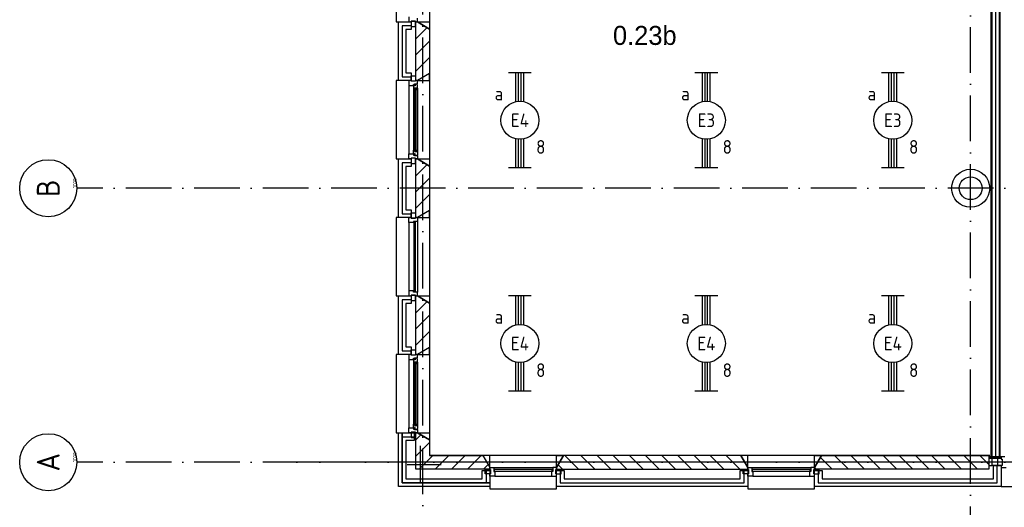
# Model space of a CAD drawing. Header units: millimetres. Extents: x 90707 to 259985, y -1262 to 84291.
# Tile 3 of 85: x 118451 to 131388, y 8616 to 15023. Entities that reach past the tile are written whole.
import ezdxf
from ezdxf.enums import TextEntityAlignment as Align

# ---------------------------------------------------------------- set-up
doc = ezdxf.new("R2010")
doc.units = ezdxf.units.MM
doc.header["$LTSCALE"] = 100
doc.linetypes.add('DASHDOT', pattern=[9, 6, -1.5, 0, -1.5])
doc.linetypes.add('HIDDEN', pattern=[9.525, 6.35, -3.175])
doc.layers.get('0').update_dxf_attribs({"linetype": 'CONTINUOUS'})
for name, color, linetype in [('AL$1----_ALGEMEEN', 7, 'CONTINUOUS'), ('AL$7----_STRAMIEN', 1, 'DASHDOT'), ('AL$8----_HULPKOLOM', 2, 'CONTINUOUS'), ('AL$8----_HULPLIJNEN', 2, 'CONTINUOUS'), ('AL21----_BUITENWAND', 4, 'CONTINUOUS'), ('AL21K---_ISOLATIE', 1, 'CONTINUOUS'), ('AL28----_KONSTRUKTIE', 3, 'CONTINUOUS'), ('AL31----_BUITENKOZ', 7, 'CONTINUOUS'), ('AL32----_BINNENKOZ', 7, 'CONTINUOUS'), ('ALL-----_REFLIJNEN', 8, 'CONTINUOUS'), ('ALN-----_BLOCKNAAM', 2, 'CONTINUOUS'), ('ALXAB---_PREFABBETON', 1, 'CONTINUOUS'), ('BOUW', 8, 'CONTINUOUS'), ('EB63101-_ATTRIB', 2, 'CONTINUOUS'), ('EL63101-_LICHT-ARM', 3, 'CONTINUOUS'), ('EL6441--_DATACOM', 3, 'CONTINUOUS'), ('LIJN070', 130, 'CONTINUOUS'), ('VOLGNUMMER', 7, 'CONTINUOUS')]:
    doc.layers.add(name, color=color, linetype=linetype)
doc.styles.add('1_8', font='ISO', dxfattribs={"height": 1.8})
doc.styles.add('BURO-025', font='BUROFONT.shx', dxfattribs={"height": 250})
doc.styles.add('NORATT', font='isocp.shx')
doc.styles.get("Standard").update_dxf_attribs({"font": 'iso.shx'})

# ---------------------------------------------------------------- blocks, each defined once
blk = doc.blocks.new('EJ3T20')
at = {"color": 0}
for p, q in [((-6.25, -1.5), (-6.25, 1.5)), ((-6.25, -1.5), (-6.25, 1.5)), ((6.25, -1.5), (6.25, 1.5)), ((6.25, -1.5), (6.25, 1.5)), ((-6.25, 0.52), (-2.44, 0.52)), ((-6.25, 0.52), (-2.44, 0.52)), ((-6.25, 0.17), (-2.49, 0.17)), ((-6.25, 0.17), (-2.49, 0.17)), ((2.44, 0.52), (6.25, 0.52)), ((2.44, 0.52), (6.25, 0.52)), ((2.49, 0.17), (6.25, 0.17)), ((2.49, 0.17), (6.25, 0.17)), ((-6.25, -0.17), (-2.49, -0.17)), ((-6.25, -0.17), (-2.49, -0.17)), ((-6.25, -0.52), (-2.44, -0.52)), ((-6.25, -0.52), (-2.44, -0.52)), ((2.44, -0.52), (6.25, -0.52)), ((2.44, -0.52), (6.25, -0.52)), ((2.49, -0.17), (6.25, -0.17)), ((2.49, -0.17), (6.25, -0.17))]:
    blk.add_line(p, q, dxfattribs=at)
blk.add_circle((0, 0), 2.5, dxfattribs=at)
blk.add_circle((0, 0), 2.5, dxfattribs=at)
at = {"style": 'NORATT', "flags": 9}
blk.add_attdef('GELIJK', text='', height=1.8, dxfattribs=at).set_placement((3.5, 5), align=Align.MIDDLE_CENTER)
at = {"color": 6}
for tag, style, flags, p in [('SCHAK', 'NORATT', 8, (3.5, 2.75)), ('SCHAK', '1_8', 8, (3.5, 2.75)), ('A_CODE', 'NORATT', 8, (0, 0)), ('A_CODE', '1_8', 8, (0, 0)), ('GROEP', 'NORATT', 8, (-3.5, -2.75)), ('GROEP', '1_8', 8, (-3.5, -2.75)), ('KAST', 'NORATT', 9, (3.5, -2.75)), ('KAST', '1_8', 9, (3.5, -2.75))]:
    blk.add_attdef(tag, text='', height=1.8, dxfattribs=dict(at, style=style, flags=flags)).set_placement(p, align=Align.MIDDLE)
blk = doc.blocks.new('1010')
at = {"layer": 'AL$7----_STRAMIEN', "color": 7, "linetype": 'Continuous'}
blk.add_circle((0, 750), 750, dxfattribs=at)
at = {"layer": 'AL$7----_STRAMIEN', "color": 3, "linetype": 'Continuous'}
blk.add_attdef('STR-NAAM', text='', height=600, rotation=360, dxfattribs=at).set_placement((0, 750), align=Align.MIDDLE)
at = {"layer": 'ALN-----_BLOCKNAAM', "linetype": 'Continuous'}
blk.add_text('1010', height=100, dxfattribs=at).set_placement((0, 0))
blk = doc.blocks.new('A$Cca306792')
at = {"layer": 'AL$1----_ALGEMEEN', "color": 8}
for p, q in [((40091, 17350), (40091, 10539)), ((40216, 10539), (40216, 17350)), ((40091, 10539), (40216, 10539))]:
    blk.add_line(p, q, dxfattribs=at)
at = {"layer": 'AL$1----_ALGEMEEN', "color": 8, "linetype": 'Continuous'}
for p, q in [((40106, 17350), (40106, 10539)), ((40153, 17350), (40153, 10539)), ((40201, 17350), (40201, 10539))]:
    blk.add_line(p, q, dxfattribs=at)
at = {"layer": 'AL$7----_STRAMIEN', "color": 1}
blk.add_line((52728, 10470), (28083, 10470), dxfattribs=at)
at = {"layer": 'AL$7----_STRAMIEN'}
blk.add_line((61428, 10470), (30583, 10470), dxfattribs=at)
at = {"layer": 'AL$7----_STRAMIEN', "color": 1}
for points in [[(32628, 5550), (32628, 78659)], [(39828, 5686), (39828, 21310)], [(101068, 14070), (52728, 14070), (28083, 14070)]]:
    blk.add_lwpolyline(points, dxfattribs=at)
at = {"layer": 'AL$8----_HULPKOLOM', "color": 8}
blk.add_circle((39828, 14070), 250, dxfattribs=at)
at = {"layer": 'AL$8----_HULPLIJNEN', "color": 8}
for p, q in [((32558, 16255), (32718, 16255)), ((32718, 16162), (32558, 16255)), ((32718, 16255), (32718, 16162)), ((32718, 15577), (32558, 15485)), ((32718, 15485), (32718, 15577)), ((32558, 15485), (32718, 15485)), ((32558, 14455), (32718, 14455)), ((32718, 14362), (32558, 14455)), ((32718, 14455), (32718, 14362)), ((32718, 13777), (32558, 13685)), ((32718, 13685), (32718, 13777)), ((32558, 13685), (32718, 13685)), ((32558, 12655), (32718, 12655)), ((32718, 12562), (32558, 12655)), ((32718, 12655), (32718, 12562)), ((32718, 11977), (32558, 11885)), ((32718, 11885), (32718, 11977)), ((32558, 11885), (32718, 11885)), ((32558, 10855), (32718, 10855)), ((32718, 10762), (32558, 10855)), ((32718, 10855), (32718, 10762)), ((33511, 10560), (33419, 10560)), ((33419, 10560), (33511, 10400)), ((33511, 10400), (33511, 10560)), ((34386, 10400), (34386, 10560)), ((34386, 10560), (34479, 10560)), ((34479, 10560), (34386, 10400)), ((36901, 10560), (36809, 10560)), ((36809, 10560), (36901, 10400)), ((36901, 10400), (36901, 10560)), ((37776, 10400), (37776, 10560)), ((37776, 10560), (37869, 10560)), ((37869, 10560), (37776, 10400))]:
    blk.add_line(p, q, dxfattribs=at)
at = {"layer": 'AL21----_BUITENWAND', "color": 8}
for p, q in [((32308, 15485), (32308, 16255)), ((32308, 16255), (32477, 16255)), ((32477, 16255), (32477, 16155)), ((32477, 16155), (32408, 16155)), ((32408, 16155), (32408, 15585)), ((32408, 15585), (32477, 15585)), ((32477, 15585), (32477, 15485)), ((32477, 15485), (32308, 15485)), ((32308, 13685), (32308, 14455)), ((32308, 14455), (32477, 14455)), ((32477, 14455), (32477, 14355)), ((32477, 14355), (32408, 14355)), ((32408, 14355), (32408, 13785)), ((32408, 13785), (32477, 13785)), ((32477, 13785), (32477, 13685)), ((32477, 13685), (32308, 13685)), ((32308, 11885), (32308, 12655)), ((32308, 12655), (32477, 12655)), ((32477, 12555), (32408, 12555)), ((32408, 12555), (32408, 11985)), ((32477, 12655), (32477, 12555)), ((32408, 11985), (32477, 11985)), ((32477, 11985), (32477, 11885)), ((32477, 11885), (32308, 11885)), ((32308, 10150), (32308, 10855)), ((32308, 10855), (32518, 10855)), ((32518, 10755), (32408, 10755)), ((32408, 10755), (32408, 10250)), ((32518, 10855), (32518, 10755)), ((33411, 10250), (33411, 10360)), ((33411, 10360), (33511, 10360)), ((33511, 10360), (33511, 10150)), ((34386, 10150), (34386, 10360)), ((34386, 10360), (34486, 10360)), ((34486, 10360), (34486, 10250)), ((36801, 10250), (36801, 10360)), ((36801, 10360), (36901, 10360)), ((36901, 10360), (36901, 10150)), ((37776, 10150), (37776, 10360)), ((37776, 10360), (37876, 10360)), ((37876, 10360), (37876, 10250)), ((40128, 10250), (40128, 10429)), ((40128, 10429), (40228, 10429)), ((40228, 10429), (40228, 10150)), ((32408, 10250), (33411, 10250)), ((34486, 10250), (36801, 10250)), ((37876, 10250), (40128, 10250)), ((33511, 10150), (32308, 10150)), ((36901, 10150), (34386, 10150)), ((40228, 10150), (37776, 10150))]:
    blk.add_line(p, q, dxfattribs=at)
at = {"layer": 'AL21----_BUITENWAND', "color": 8, "linetype": 'HIDDEN'}
blk.add_line((40228, 10150), (49148, 10150), dxfattribs=at)
at = {"layer": 'AL21K---_ISOLATIE', "color": 8, "linetype": 'Continuous'}
for p, q in [((32538, 15585), (32538, 16155)), ((32538, 13785), (32538, 14355)), ((32538, 11985), (32538, 12555))]:
    blk.add_line(p, q, dxfattribs=at)
at = {"layer": 'AL28----_KONSTRUKTIE', "color": 8}
for p, q in [((32538, 16255), (32558, 16255)), ((32538, 15485), (32538, 16255)), ((32558, 16255), (32718, 16162)), ((32718, 16162), (32718, 15577)), ((32718, 15577), (32558, 15485)), ((32558, 15485), (32538, 15485)), ((32538, 14455), (32558, 14455)), ((32538, 13685), (32538, 14455)), ((32558, 14455), (32718, 14362)), ((32718, 14362), (32718, 13777)), ((32718, 13777), (32558, 13685)), ((32558, 13685), (32538, 13685)), ((32538, 12655), (32558, 12655)), ((32538, 11885), (32538, 12655)), ((32558, 12655), (32718, 12562)), ((32718, 12562), (32718, 11977)), ((32718, 11977), (32558, 11885)), ((32558, 11885), (32538, 11885)), ((34479, 10560), (34386, 10400)), ((36809, 10560), (34479, 10560)), ((36901, 10400), (36809, 10560)), ((34386, 10400), (34386, 10380)), ((34386, 10380), (36901, 10380)), ((36901, 10380), (36901, 10400))]:
    blk.add_line(p, q, dxfattribs=at)
at = {"layer": 'AL28----_KONSTRUKTIE', "color": 8, "linetype": 'Continuous'}
for p, q in [((32538, 10855), (32558, 10855)), ((32538, 10380), (32538, 10855)), ((32558, 10855), (32718, 10762)), ((32718, 10762), (32718, 10560)), ((32718, 10560), (33419, 10560)), ((33419, 10560), (33511, 10400)), ((37776, 10400), (37869, 10560)), ((37869, 10560), (40068, 10560)), ((40068, 10560), (40068, 10380)), ((33511, 10380), (32538, 10380)), ((33511, 10400), (33511, 10380)), ((37776, 10380), (37776, 10400)), ((40068, 10380), (37776, 10380))]:
    blk.add_line(p, q, dxfattribs=at)
at = {"layer": 'AL28----_KONSTRUKTIE', "color": 8}
blk.add_circle((39828, 14070), 150, dxfattribs=at)
at = {"layer": 'AL31----_BUITENKOZ', "color": 8}
for p, q in [((32718, 17377), (32718, 16162)), ((32278, 17285), (32278, 16255)), ((32278, 16255), (32308, 16255)), ((32533, 16265), (32477, 16265)), ((32477, 16265), (32477, 16194)), ((32477, 16194), (32533, 16194)), ((32533, 16194), (32533, 16265)), ((32477, 15475), (32477, 15546)), ((32477, 15546), (32533, 15546)), ((32533, 15546), (32533, 15475)), ((32718, 15577), (32718, 14362)), ((32308, 15485), (32278, 15485)), ((32278, 15485), (32278, 14455)), ((32444, 15418), (32444, 14522)), ((32533, 15475), (32477, 15475)), ((32522, 15423), (32507, 15423)), ((32507, 15423), (32507, 15418)), ((32507, 15418), (32507, 15371)), ((32522, 15415), (32522, 15423)), ((32527, 15415), (32522, 15415)), ((32557, 15437), (32527, 15437)), ((32527, 15437), (32527, 15415)), ((32557, 15430), (32557, 15437)), ((32561, 15428), (32557, 15430)), ((32561, 15385), (32561, 15428)), ((32507, 15371), (32507, 14569)), ((32507, 15371), (32520, 15368)), ((32520, 15368), (32520, 15385)), ((32520, 15385), (32561, 15385)), ((32559, 15385), (32545, 15385)), ((32545, 15385), (32545, 15368)), ((32545, 15368), (32559, 15368)), ((32559, 15368), (32559, 15385)), ((32561, 15385), (32561, 14554)), ((32507, 14569), (32520, 14571)), ((32507, 14522), (32507, 14569)), ((32507, 14516), (32507, 14522)), ((32522, 14516), (32507, 14516)), ((32520, 14571), (32520, 14554)), ((32520, 14554), (32561, 14554)), ((32527, 14524), (32522, 14524)), ((32522, 14524), (32522, 14516)), ((32527, 14502), (32527, 14524)), ((32557, 14502), (32527, 14502)), ((32545, 14554), (32545, 14571)), ((32545, 14571), (32559, 14571)), ((32559, 14554), (32545, 14554)), ((32561, 14511), (32557, 14509)), ((32557, 14509), (32557, 14502)), ((32559, 14571), (32559, 14554)), ((32561, 14554), (32561, 14511)), ((32278, 14455), (32308, 14455)), ((32533, 14465), (32477, 14465)), ((32477, 14465), (32477, 14394)), ((32477, 14394), (32533, 14394)), ((32533, 14394), (32533, 14465)), ((32477, 13675), (32477, 13746)), ((32477, 13746), (32533, 13746)), ((32533, 13746), (32533, 13675)), ((32718, 13777), (32718, 12562)), ((32308, 13685), (32278, 13685)), ((32278, 13685), (32278, 12655)), ((32444, 13618), (32444, 12722)), ((32533, 13675), (32477, 13675)), ((32558, 13635), (32558, 12705)), ((32278, 12655), (32308, 12655)), ((32533, 12665), (32477, 12665)), ((32477, 12665), (32477, 12594)), ((32477, 12594), (32533, 12594)), ((32533, 12594), (32533, 12665)), ((32477, 11875), (32477, 11946)), ((32477, 11946), (32533, 11946)), ((32533, 11946), (32533, 11875)), ((32718, 11977), (32718, 10762)), ((32308, 11885), (32278, 11885)), ((32278, 11885), (32278, 10855)), ((32444, 11818), (32444, 10922)), ((32533, 11875), (32477, 11875)), ((32522, 11823), (32507, 11823)), ((32507, 11823), (32507, 11818)), ((32507, 11818), (32507, 11771)), ((32520, 11768), (32520, 11785)), ((32520, 11785), (32561, 11785)), ((32522, 11815), (32522, 11823)), ((32527, 11815), (32522, 11815)), ((32557, 11837), (32527, 11837)), ((32527, 11837), (32527, 11815)), ((32559, 11785), (32545, 11785)), ((32545, 11785), (32545, 11768)), ((32557, 11830), (32557, 11837)), ((32561, 11828), (32557, 11830)), ((32559, 11768), (32559, 11785)), ((32561, 11785), (32561, 11828)), ((32561, 11785), (32561, 10954)), ((32507, 11771), (32507, 10969)), ((32507, 11771), (32520, 11768)), ((32545, 11768), (32559, 11768)), ((32507, 10969), (32520, 10971)), ((32507, 10922), (32507, 10969)), ((32507, 10916), (32507, 10922)), ((32522, 10916), (32507, 10916)), ((32520, 10971), (32520, 10954)), ((32520, 10954), (32561, 10954)), ((32527, 10924), (32522, 10924)), ((32522, 10924), (32522, 10916)), ((32527, 10902), (32527, 10924)), ((32557, 10902), (32527, 10902)), ((32545, 10954), (32545, 10971)), ((32545, 10971), (32559, 10971)), ((32559, 10954), (32545, 10954)), ((32561, 10911), (32557, 10909)), ((32557, 10909), (32557, 10902)), ((32559, 10971), (32559, 10954)), ((32561, 10954), (32561, 10911)), ((32278, 10855), (32308, 10855)), ((32533, 10865), (32477, 10865)), ((32477, 10865), (32477, 10794)), ((32477, 10794), (32533, 10794)), ((32533, 10794), (32533, 10865)), ((34479, 10560), (33419, 10560)), ((33419, 10560), (33511, 10400)), ((34386, 10400), (34479, 10560)), ((37869, 10560), (36809, 10560)), ((36809, 10560), (36901, 10400)), ((37776, 10400), (37869, 10560)), ((40228, 10539), (40068, 10539)), ((40068, 10539), (40068, 10524)), ((40109, 10524), (40068, 10524)), ((40068, 10524), (40068, 10429)), ((40068, 10524), (40228, 10524)), ((40109, 10429), (40109, 10524)), ((40186, 10429), (40186, 10524)), ((40186, 10524), (40228, 10524)), ((40278, 10539), (40228, 10539)), ((40228, 10539), (40228, 10509)), ((40228, 10524), (40228, 10539)), ((40228, 10524), (40228, 10509)), ((40228, 10509), (40242, 10509)), ((40228, 10509), (40242, 10509)), ((40242, 10509), (40242, 10429)), ((40242, 10509), (40242, 10429)), ((33450, 10319), (33450, 10375)), ((33450, 10375), (33521, 10375)), ((33511, 10400), (33511, 10120)), ((33521, 10375), (33521, 10319)), ((33561, 10400), (34336, 10400)), ((34376, 10375), (34376, 10319)), ((34447, 10375), (34376, 10375)), ((34386, 10120), (34386, 10400)), ((34447, 10319), (34447, 10375)), ((36840, 10319), (36840, 10375)), ((36840, 10375), (36911, 10375)), ((36901, 10400), (36901, 10120)), ((36911, 10375), (36911, 10319)), ((36951, 10400), (37726, 10400)), ((37766, 10375), (37766, 10319)), ((37837, 10375), (37766, 10375)), ((37776, 10120), (37776, 10400)), ((37837, 10319), (37837, 10375)), ((40068, 10429), (40109, 10429)), ((40186, 10429), (40109, 10429)), ((40242, 10429), (40186, 10429)), ((40242, 10429), (40228, 10429)), ((40228, 10429), (40228, 10400)), ((40228, 10400), (40295, 10400)), ((33521, 10319), (33450, 10319)), ((33578, 10286), (34319, 10286)), ((34376, 10319), (34447, 10319)), ((36911, 10319), (36840, 10319)), ((36968, 10286), (37709, 10286)), ((37766, 10319), (37837, 10319)), ((33511, 10120), (34386, 10120)), ((36901, 10120), (37776, 10120))]:
    blk.add_line(p, q, dxfattribs=at)
at = {"layer": 'AL31----_BUITENKOZ', "color": 8, "linetype": 'Continuous'}
for p, q in [((32444, 16322), (32444, 16255)), ((32558, 16255), (32558, 16305)), ((32444, 16255), (32477, 16255)), ((32477, 16255), (32477, 16265)), ((32477, 16265), (32533, 16265)), ((32533, 16265), (32533, 16255)), ((32533, 16255), (32533, 16255)), ((32533, 16255), (32558, 16255)), ((32543, 15383), (32522, 15383)), ((32522, 15383), (32522, 14556)), ((32543, 14556), (32543, 15383)), ((32522, 14556), (32543, 14556)), ((32444, 13618), (32444, 13685)), ((32444, 13685), (32477, 13685)), ((32507, 13618), (32444, 13618)), ((32444, 13618), (32444, 13618)), ((32444, 13618), (32444, 13618)), ((32444, 13618), (32444, 13618)), ((32444, 13618), (32444, 13618)), ((32477, 13685), (32477, 13675)), ((32477, 13675), (32533, 13675)), ((32558, 13635), (32507, 13635)), ((32507, 13635), (32507, 13618)), ((32532, 13630), (32511, 13630)), ((32511, 13630), (32511, 12710)), ((32532, 12710), (32532, 13630)), ((32533, 13675), (32533, 13685)), ((32533, 13685), (32533, 13685)), ((32533, 13685), (32558, 13685)), ((32558, 13685), (32558, 13635)), ((32558, 13635), (32558, 13635)), ((32507, 12722), (32444, 12722)), ((32444, 12722), (32444, 12722)), ((32444, 12722), (32444, 12722)), ((32444, 12722), (32444, 12722)), ((32444, 12722), (32444, 12722)), ((32444, 12722), (32444, 12655)), ((32507, 12705), (32507, 12722)), ((32558, 12705), (32507, 12705)), ((32511, 12710), (32532, 12710)), ((32558, 12705), (32558, 12705)), ((32558, 12655), (32558, 12705)), ((32444, 12655), (32477, 12655)), ((32477, 12655), (32477, 12665)), ((32477, 12665), (32533, 12665)), ((32533, 12665), (32533, 12655)), ((32533, 12655), (32533, 12655)), ((32533, 12655), (32558, 12655)), ((32543, 11783), (32522, 11783)), ((32522, 11783), (32522, 10956)), ((32543, 10956), (32543, 11783)), ((32522, 10956), (32543, 10956)), ((33511, 10375), (33511, 10400)), ((33511, 10400), (33561, 10400)), ((33521, 10375), (33511, 10375)), ((33511, 10375), (33511, 10375)), ((33521, 10319), (33521, 10375)), ((33561, 10400), (33561, 10400)), ((33561, 10400), (33561, 10349)), ((33566, 10374), (33566, 10353)), ((34331, 10374), (33566, 10374)), ((33566, 10353), (34331, 10353)), ((34331, 10353), (34331, 10374)), ((34336, 10400), (34336, 10400)), ((34336, 10400), (34336, 10349)), ((34386, 10400), (34336, 10400)), ((34376, 10319), (34376, 10375)), ((34376, 10375), (34386, 10375)), ((34386, 10375), (34386, 10400)), ((34386, 10375), (34386, 10375)), ((36901, 10375), (36901, 10400)), ((36901, 10400), (36951, 10400)), ((36911, 10375), (36901, 10375)), ((36901, 10375), (36901, 10375)), ((36911, 10319), (36911, 10375)), ((36951, 10400), (36951, 10400)), ((36951, 10400), (36951, 10349)), ((36956, 10374), (36956, 10353)), ((37721, 10374), (36956, 10374)), ((36956, 10353), (37721, 10353)), ((37721, 10353), (37721, 10374)), ((37726, 10400), (37726, 10400)), ((37726, 10400), (37726, 10349)), ((37776, 10400), (37726, 10400)), ((37766, 10319), (37766, 10375)), ((37766, 10375), (37776, 10375)), ((37776, 10375), (37776, 10400)), ((37776, 10375), (37776, 10375)), ((33511, 10286), (33511, 10319)), ((33511, 10319), (33521, 10319)), ((33578, 10286), (33511, 10286)), ((33561, 10349), (33578, 10349)), ((33578, 10349), (33578, 10286)), ((33578, 10286), (33578, 10286)), ((33578, 10286), (33578, 10286)), ((33578, 10286), (33578, 10286)), ((33578, 10286), (33578, 10286)), ((34336, 10349), (34319, 10349)), ((34319, 10349), (34319, 10286)), ((34319, 10286), (34319, 10286)), ((34319, 10286), (34319, 10286)), ((34319, 10286), (34319, 10286)), ((34319, 10286), (34319, 10286)), ((34319, 10286), (34386, 10286)), ((34386, 10319), (34376, 10319)), ((34386, 10286), (34386, 10319)), ((36901, 10286), (36901, 10319)), ((36901, 10319), (36911, 10319)), ((36968, 10286), (36901, 10286)), ((36951, 10349), (36968, 10349)), ((36968, 10349), (36968, 10286)), ((36968, 10286), (36968, 10286)), ((36968, 10286), (36968, 10286)), ((36968, 10286), (36968, 10286)), ((36968, 10286), (36968, 10286)), ((37726, 10349), (37709, 10349)), ((37709, 10349), (37709, 10286)), ((37709, 10286), (37709, 10286)), ((37709, 10286), (37709, 10286)), ((37709, 10286), (37709, 10286)), ((37709, 10286), (37709, 10286)), ((37709, 10286), (37776, 10286)), ((37776, 10319), (37766, 10319)), ((37776, 10286), (37776, 10319))]:
    blk.add_line(p, q, dxfattribs=at)
at = {"layer": 'AL32----_BINNENKOZ', "color": 8}
for p, q in [((32477, 15485), (32444, 15485)), ((32444, 15485), (32444, 15418)), ((32444, 15418), (32507, 15418)), ((32477, 15475), (32477, 15485)), ((32533, 15475), (32477, 15475)), ((32507, 15418), (32507, 15435)), ((32507, 15435), (32522, 15435)), ((32522, 15435), (32522, 15441)), ((32522, 15441), (32558, 15441)), ((32558, 15485), (32533, 15485)), ((32533, 15485), (32533, 15475)), ((32558, 15441), (32558, 15485)), ((32444, 14455), (32444, 14522)), ((32444, 14522), (32507, 14522)), ((32507, 14522), (32507, 14505)), ((32507, 14505), (32522, 14505)), ((32522, 14505), (32522, 14499)), ((32522, 14499), (32558, 14499)), ((32558, 14499), (32558, 14455)), ((32477, 14455), (32444, 14455)), ((32533, 14465), (32477, 14465)), ((32477, 14465), (32477, 14455)), ((32533, 14455), (32533, 14465)), ((32558, 14455), (32533, 14455)), ((32477, 11885), (32444, 11885)), ((32444, 11885), (32444, 11818)), ((32444, 11818), (32507, 11818)), ((32477, 11875), (32477, 11885)), ((32533, 11875), (32477, 11875)), ((32507, 11818), (32507, 11835)), ((32507, 11835), (32522, 11835)), ((32522, 11835), (32522, 11841)), ((32522, 11841), (32558, 11841)), ((32558, 11885), (32533, 11885)), ((32533, 11885), (32533, 11875)), ((32558, 11841), (32558, 11885)), ((32444, 10855), (32444, 10922)), ((32444, 10922), (32507, 10922)), ((32507, 10922), (32507, 10905)), ((32507, 10905), (32522, 10905)), ((32522, 10905), (32522, 10899)), ((32522, 10899), (32558, 10899)), ((32558, 10899), (32558, 10855)), ((32477, 10855), (32444, 10855)), ((32533, 10865), (32477, 10865)), ((32477, 10865), (32477, 10855)), ((32533, 10855), (32533, 10865)), ((32558, 10855), (32533, 10855)), ((40078, 10560), (32718, 10560))]:
    blk.add_line(p, q, dxfattribs=at)
at = {"layer": 'ALL-----_REFLIJNEN', "color": 8, "linetype": 'Continuous'}
for p, q in [((32477, 16205), (32358, 16205)), ((32358, 16205), (32358, 15535)), ((32358, 15535), (32477, 15535)), ((32477, 14405), (32358, 14405)), ((32358, 14405), (32358, 13735)), ((32358, 13735), (32477, 13735)), ((32477, 12605), (32358, 12605)), ((32358, 12605), (32358, 11935)), ((32358, 11935), (32477, 11935)), ((32358, 10200), (32358, 10855)), ((32358, 10855), (32358, 10200)), ((32358, 10200), (32358, 10805)), ((32358, 10805), (32518, 10805)), ((33461, 10360), (33461, 10200)), ((34436, 10360), (34436, 10200)), ((36851, 10200), (36851, 10360)), ((37826, 10360), (37826, 10200)), ((40178, 10200), (40178, 10429)), ((33503, 10200), (32358, 10200)), ((32358, 10200), (33503, 10200)), ((33461, 10200), (32358, 10200)), ((34436, 10200), (36851, 10200)), ((37826, 10200), (40178, 10200))]:
    blk.add_line(p, q, dxfattribs=at)
at = {"layer": 'ALXAB---_PREFABBETON', "color": 8}
for p, q in [((32538, 16246), (32547, 16255)), ((32538, 16033), (32686, 16181)), ((32538, 15821), (32718, 16001)), ((32538, 15609), (32718, 15789)), ((32538, 14446), (32547, 14455)), ((32538, 14233), (32686, 14381)), ((32538, 14021), (32718, 14201)), ((32538, 13809), (32718, 13989)), ((32538, 12646), (32547, 12655)), ((32538, 12433), (32686, 12581)), ((32538, 12221), (32718, 12401)), ((32538, 12009), (32718, 12189)), ((32604, 10828), (32538, 10762)), ((32718, 10730), (32538, 10550)), ((32760, 10560), (32580, 10380)), ((32973, 10560), (32793, 10380)), ((33185, 10560), (33005, 10380)), ((33397, 10560), (33217, 10380)), ((34496, 10560), (34676, 10380)), ((34708, 10560), (34888, 10380)), ((34920, 10560), (35100, 10380)), ((35132, 10560), (35312, 10380)), ((35344, 10560), (35524, 10380)), ((35556, 10560), (35736, 10380)), ((35769, 10560), (35949, 10380)), ((35981, 10560), (36161, 10380)), ((36193, 10560), (36373, 10380)), ((36405, 10560), (36585, 10380)), ((36617, 10560), (36797, 10380)), ((38009, 10380), (37854, 10534)), ((38221, 10380), (38041, 10560)), ((38433, 10380), (38253, 10560)), ((38645, 10380), (38465, 10560)), ((38857, 10380), (38677, 10560)), ((39069, 10380), (38889, 10560)), ((39282, 10380), (39102, 10560)), ((39494, 10380), (39314, 10560)), ((39706, 10380), (39526, 10560)), ((39918, 10380), (39738, 10560)), ((40068, 10441), (39950, 10560)), ((33488, 10439), (33429, 10380)), ((34407, 10436), (34464, 10380)), ((37797, 10380), (37776, 10400))]:
    blk.add_line(p, q, dxfattribs=at)
at = {"layer": 'AL$7----_STRAMIEN', "xscale": 0.5, "yscale": 0.5, "zscale": 0.5, "rotation": 90}
for p, values in [((28083, 14070), {'STR-NAAM': 'B'}), ((28083, 10470), {'STR-NAAM': 'A'})]:
    blk.add_blockref('1010', p, dxfattribs=at).add_auto_attribs(values)
at = {"layer": 'BOUW', "style": 'BURO-025'}
blk.add_text('0.23b', height=250, dxfattribs=at).set_placement((35128, 15953))
at = {"layer": 'VOLGNUMMER', "color": 252, "linetype": 'ByBlock'}
for tag, p in [('0.28', (16187, 74214)), ('0.16', (78893, 73105)), ('0.17', (62961, 72994)), ('0.29', (35887, 72529)), ('0.18', (53124, 64542)), ('0.701', (85482, 63517)), ('0.32', (36092, 63166)), ('0.30', (29366, 63128)), ('0.12', (90689, 63024)), ('0.29A', (33165, 62745)), ('0.30', (38191, 61494)), ('0.27', (17657, 61363)), ('0.19', (61479, 61433)), ('0.14', (89762, 60088)), ('0.33', (45869, 59450)), ('0.15', (73454, 57402)), ('0.801', (112714, 57073)), ('0.25', (28058, 57013)), ('0.18A', (61029, 56759)), ('0.26A', (36299, 54851)), ('0.20', (60895, 53506)), ('0.800', (90980, 50804)), ('0.25A', (73288, 48435)), ('0.300', (94483, 48257)), ('0.21', (58702, 48178)), ('0.24', (35041, 47783)), ('0.102', (87631, 47613)), ('0.203', (95795, 46197)), ('0.26', (18559, 46119)), ('0.802', (68387, 42721)), ('0.204', (95497, 42149)), ('0.07B', (66790, 38909)), ('0.702', (95327, 36513))]:
    blk.add_attdef(tag, text='', height=250, dxfattribs=at).set_placement(p, align=Align.MIDDLE_CENTER)
at = {"layer": 'VOLGNUMMER', "color": 8, "linetype": 'ByBlock'}
blk.add_attdef('0.600', text='', height=250, dxfattribs=at).set_placement((96800, 48300), align=Align.MIDDLE_CENTER)

msp = doc.modelspace()

# ---------------------------------------------------------------- linework, layer by layer
at = {"layer": 'LIJN070'}
for p, q in [((123718, 8928), (123718, 9422)), ((123540, 9180), (123989, 9180))]:
    msp.add_line(p, q, dxfattribs=at)

# ---------------------------------------------------------------- block references
at = {"layer": 'EL63101-_LICHT-ARM'}
ref = msp.add_blockref('EJ3T20', (125023, 13701, 3500), dxfattribs=dict(at, xscale=100, yscale=100, zscale=100, rotation=90))
ref.add_attrib('A_CODE', 'E4', dxfattribs={"layer": 'EB63101-_ATTRIB', "color": 1, "height": 180, "style": '1_8', "flags": 8}).set_placement((125023, 13701, 3500), align=Align.MIDDLE)
ref.add_attrib('GROEP', '8', dxfattribs={"layer": 'EB63101-_ATTRIB', "color": 1, "height": 180, "style": '1_8', "flags": 8}).set_placement((125298, 13351, 3500), align=Align.MIDDLE)
ref.add_attrib('SCHAK', 'a', dxfattribs={"layer": 'EB63101-_ATTRIB', "color": 1, "height": 180, "style": '1_8', "flags": 8}).set_placement((124748, 14051, 3500), align=Align.MIDDLE)
ref = msp.add_blockref('EJ3T20', (127473, 13701, 3500), dxfattribs=dict(at, xscale=100, yscale=100, zscale=100, rotation=90))
ref.add_attrib('A_CODE', 'E3', dxfattribs={"layer": 'EB63101-_ATTRIB', "color": 1, "height": 180, "style": '1_8', "flags": 8}).set_placement((127473, 13701, 3500), align=Align.MIDDLE)
ref.add_attrib('GROEP', '8', dxfattribs={"layer": 'EB63101-_ATTRIB', "color": 1, "height": 180, "style": '1_8', "flags": 8}).set_placement((127748, 13351, 3500), align=Align.MIDDLE)
ref.add_attrib('SCHAK', 'a', dxfattribs={"layer": 'EB63101-_ATTRIB', "color": 1, "height": 180, "style": '1_8', "flags": 8}).set_placement((127198, 14051, 3500), align=Align.MIDDLE)
ref = msp.add_blockref('EJ3T20', (129923, 13701, 3500), dxfattribs=dict(at, xscale=100, yscale=100, zscale=100, rotation=90))
ref.add_attrib('A_CODE', 'E3', dxfattribs={"layer": 'EB63101-_ATTRIB', "color": 1, "height": 180, "style": '1_8', "flags": 8}).set_placement((129923, 13701, 3500), align=Align.MIDDLE)
ref.add_attrib('GROEP', '8', dxfattribs={"layer": 'EB63101-_ATTRIB', "color": 1, "height": 180, "style": '1_8', "flags": 8}).set_placement((130198, 13351, 3500), align=Align.MIDDLE)
ref.add_attrib('SCHAK', 'a', dxfattribs={"layer": 'EB63101-_ATTRIB', "color": 1, "height": 180, "style": '1_8', "flags": 8}).set_placement((129648, 14051, 3500), align=Align.MIDDLE)
ref = msp.add_blockref('EJ3T20', (125023, 10768, 3500), dxfattribs=dict(at, xscale=100, yscale=100, zscale=100, rotation=90))
ref.add_attrib('A_CODE', 'E4', dxfattribs={"layer": 'EB63101-_ATTRIB', "color": 1, "height": 180, "style": '1_8', "flags": 8}).set_placement((125023, 10768, 3500), align=Align.MIDDLE)
ref.add_attrib('GROEP', '8', dxfattribs={"layer": 'EB63101-_ATTRIB', "color": 1, "height": 180, "style": '1_8', "flags": 8}).set_placement((125298, 10418, 3500), align=Align.MIDDLE)
ref.add_attrib('SCHAK', 'a', dxfattribs={"layer": 'EB63101-_ATTRIB', "color": 1, "height": 180, "style": '1_8', "flags": 8}).set_placement((124748, 11118, 3500), align=Align.MIDDLE)
ref = msp.add_blockref('EJ3T20', (127473, 10768, 3500), dxfattribs=dict(at, xscale=100, yscale=100, zscale=100, rotation=90))
ref.add_attrib('A_CODE', 'E4', dxfattribs={"layer": 'EB63101-_ATTRIB', "color": 1, "height": 180, "style": '1_8', "flags": 8}).set_placement((127473, 10768, 3500), align=Align.MIDDLE)
ref.add_attrib('GROEP', '8', dxfattribs={"layer": 'EB63101-_ATTRIB', "color": 1, "height": 180, "style": '1_8', "flags": 8}).set_placement((127748, 10418, 3500), align=Align.MIDDLE)
ref.add_attrib('SCHAK', 'a', dxfattribs={"layer": 'EB63101-_ATTRIB', "color": 1, "height": 180, "style": '1_8', "flags": 8}).set_placement((127198, 11118, 3500), align=Align.MIDDLE)
ref = msp.add_blockref('EJ3T20', (129923, 10768, 3500), dxfattribs=dict(at, xscale=100, yscale=100, zscale=100, rotation=90))
ref.add_attrib('A_CODE', 'E4', dxfattribs={"layer": 'EB63101-_ATTRIB', "color": 1, "height": 180, "style": '1_8', "flags": 8}).set_placement((129923, 10768, 3500), align=Align.MIDDLE)
ref.add_attrib('GROEP', '8', dxfattribs={"layer": 'EB63101-_ATTRIB', "color": 1, "height": 180, "style": '1_8', "flags": 8}).set_placement((130198, 10418, 3500), align=Align.MIDDLE)
ref.add_attrib('SCHAK', 'a', dxfattribs={"layer": 'EB63101-_ATTRIB', "color": 1, "height": 180, "style": '1_8', "flags": 8}).set_placement((129648, 11118, 3500), align=Align.MIDDLE)
at = {"layer": 'EL6441--_DATACOM'}
msp.add_blockref('A$Cca306792', (91118, -1262), dxfattribs=at)

doc.saveas('drawing.dxf')
